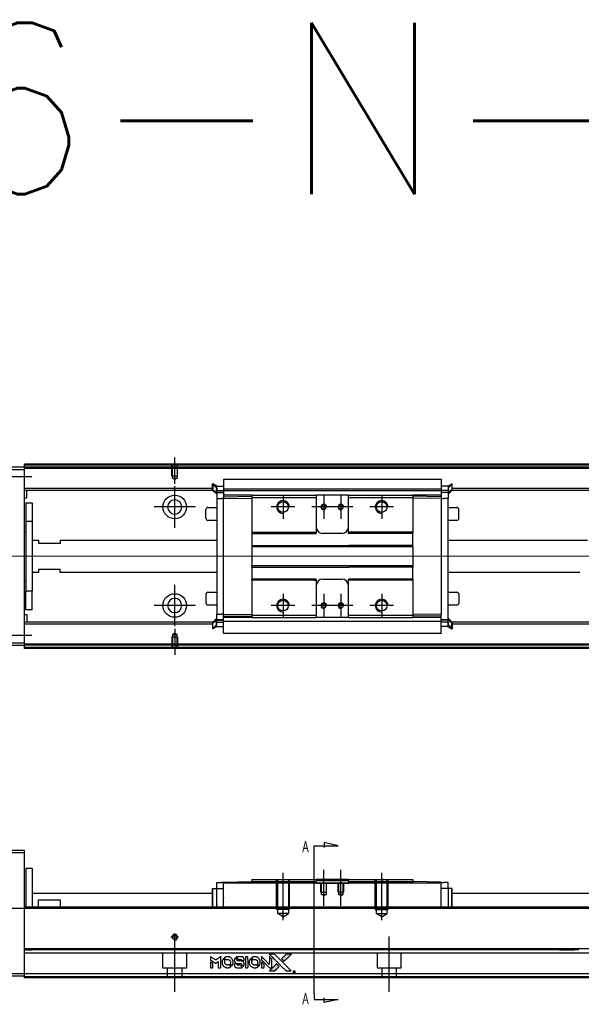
# Model space of a CAD drawing. Header units: millimetres. Extents: x -1108 to 3135, y -1596 to 860.
# Tile 39 of 40: x 888 to 1150, y 69 to 528. Entities that reach past the tile are written whole.
import ezdxf
from ezdxf.lldxf.tags import DXFTag

# ---------------------------------------------------------------- set-up
doc = ezdxf.new("R2010")
doc.units = ezdxf.units.MM
doc.layers.get('0').update_dxf_attribs({"linetype": 'CONTINUOUS'})
doc.styles.add('CHN', font='Microsoft JhengHei.ttf')
doc.styles.get("Standard").update_dxf_attribs({"font": 'txt.shx', "height": 0.5})
tags = doc.linetypes.add('DASHED', pattern=[25.72, 12.86, -12.86]).pattern_tags.tags
tags[6:7] = [DXFTag(74, 4), DXFTag(75, 0), DXFTag(340, '0'), DXFTag(46, 0.0), DXFTag(50, 0.0), DXFTag(44, 0.0), DXFTag(45, 0.0)]
tags[4:5] = [DXFTag(74, 4), DXFTag(75, 0), DXFTag(340, '0'), DXFTag(46, 0.0), DXFTag(50, 0.0), DXFTag(44, 0.0), DXFTag(45, 0.0)]

# ---------------------------------------------------------------- blocks, each defined once
blk = doc.blocks.new('MosionX logo(完整正式版)')
h = blk.add_hatch(color=22)
h.dxf.hatch_style = 1
h.paths.add_polyline_path([(-1416, 1831), (-1517, 1831), (-1619, 1831), (-1707, 1742, 0.000288), (-1740, 1709, 0.000479), (-1769, 1680, 0.000013), (-1794, 1654, 0.197177), (-1794, 1654, 0.197497), (-1794, 1653, 0.00004), (-1779, 1638, 0.000834), (-1763, 1622, 0.000506), (-1744, 1603), (-1694, 1552), (-1555, 1692)])
h.paths.add_polyline_path([(-1892, 1355), (-1942, 1405, 0.000476), (-1962, 1424, 0.000789), (-1978, 1441, 0.000035), (-1993, 1455, 0.19758), (-1993, 1456, 0.198396), (-1994, 1455, 0.000019), (-2014, 1435, 0.000582), (-2036, 1413, 0.000351), (-2062, 1387, 0.000108), (-2174, 1275, 0.000692), (-2230, 1218, 0.000077), (-2269, 1179, 0.197527), (-2269, 1178, 0.410181), (-2269, 1177, 0.000493), (-2248, 1177, 0.002424), (-2219, 1177, 0.000529), (-2169, 1177), (-2070, 1177), (-1981, 1266)])
at = {"color": 22}
for points in [[(-4562, 1668), (-4562, 1603), (-4545, 1592, -0.000297), (-4534, 1586, -0.000037), (-4510, 1571, -0.000043), (-4482, 1554, -0.000036), (-4452, 1535, 0.000044), (-4422, 1517, 0.000063), (-4396, 1501, 0.000035), (-4374, 1488, 0.0009), (-4368, 1484), (-4360, 1479), (-4348, 1486, 0.001175), (-4342, 1490, 0.000208), (-4329, 1498, 0.000225), (-4315, 1506, 0.000203), (-4300, 1516, -0.000711), (-4286, 1525, -0.001119), (-4274, 1532, -0.000263), (-4263, 1539, -0.04589), (-4262, 1539, -0.519312), (-4261, 1539, -0.001914), (-4261, 1521, -0.003124), (-4260, 1493, -0.000285), (-4260, 1421), (-4260, 1303), (-4219, 1303, 0.001727), (-4189, 1303, 0.025279), (-4179, 1303, 0.073886), (-4173, 1305, 0.07426), (-4167, 1308, 0.03264), (-4166, 1310, 0.01784), (-4164, 1311, 0.017712), (-4163, 1313, 0.026854), (-4162, 1315), (-4160, 1319), (-4160, 1526), (-4159, 1733), (-4162, 1731, -0.004595), (-4163, 1730, -0.00016), (-4169, 1726, -0.000298), (-4177, 1722, -0.000208), (-4185, 1717, 0.000986), (-4210, 1701, 0.00025), (-4250, 1676, 0.000268), (-4292, 1650, 0.000436), (-4329, 1627, -0.002932), (-4341, 1619, -0.004718), (-4351, 1613, -0.001113), (-4360, 1608, -0.227179), (-4361, 1608, -0.045982), (-4362, 1608, -0.000145), (-4374, 1616, -0.000825), (-4387, 1624, -0.000517), (-4403, 1634, 0.000056), (-4458, 1668, 0.000289), (-4488, 1687, 0.000481), (-4511, 1701, 0.000418), (-4535, 1715), (-4562, 1732)], [(-4562, 1417), (-4562, 1303), (-4521, 1303, 0.000842), (-4494, 1303, 0.010591), (-4484, 1303, 0.028995), (-4479, 1303, 0.069543), (-4475, 1305, 0.051063), (-4471, 1307, 0.039932), (-4468, 1310, 0.039414), (-4465, 1314, 0.045845), (-4462, 1318, 0.094811), (-4461, 1322, 0.007124), (-4461, 1333, 0.004713), (-4461, 1352, 0.000534), (-4461, 1395), (-4461, 1469), (-4471, 1475, 0.000828), (-4502, 1494, 0.000879), (-4532, 1513, 0.000048), (-4561, 1530, 0.137596), (-4562, 1531, 0.413028), (-4562, 1530, 0.000016), (-4562, 1497, 0.000623), (-4562, 1460, 0.000374)], [(-4068, 1643, 0.064158), (-4094, 1594, 0.06356), (-4108, 1539, 0.064004), (-4107, 1483, 0.066747), (-4091, 1429, 0.04321), (-4073, 1396, 0.044737), (-4050, 1367, 0.044901), (-4021, 1342, 0.044184), (-3989, 1323, 0.026293), (-3965, 1313, 0.033344), (-3941, 1306, 0.033227), (-3917, 1303, 0.025815), (-3890, 1302, 0.023119), (-3864, 1304, 0.031044), (-3841, 1308, 0.031337), (-3819, 1315, 0.024258), (-3796, 1325, 0.015622), (-3788, 1329, 0.008495), (-3778, 1335, 0.008415), (-3769, 1341, 0.020814), (-3763, 1346), (-3760, 1348), (-3791, 1379, 0.002843), (-3814, 1403, 0.033917), (-3823, 1411, 0.087906), (-3831, 1414, 0.073302), (-3839, 1416, 0.022047), (-3843, 1415, 0.026465), (-3847, 1415, 0.022233), (-3851, 1414, 0.009985), (-3857, 1412, -0.039011), (-3876, 1407, -0.044398), (-3896, 1406, -0.045096), (-3915, 1408, -0.04265), (-3934, 1413, -0.071154), (-3961, 1428, -0.068827), (-3983, 1450, -0.068713), (-3998, 1476, -0.070507), (-4005, 1506, -0.028605), (-4006, 1519, -0.031418), (-4005, 1531, -0.031044), (-4002, 1544, -0.02668), (-3998, 1556, 0.038913), (-3996, 1564, 0.043732), (-3995, 1571, 0.047754), (-3995, 1578, 0.075756), (-3997, 1583, 0.07294), (-3999, 1586, 0.003456), (-4006, 1594, 0.005023), (-4017, 1605, 0.002422), (-4030, 1619, 0.000819), (-4042, 1631, 0.001349), (-4053, 1641, 0.0001), (-4062, 1650, 0.205335), (-4062, 1651, 0.219821), (-4063, 1650, 0.002494), (-4064, 1648, 0.007089), (-4066, 1646, 0.004494)], [(-3917, 1731, 0.024131), (-3935, 1728, 0.022344), (-3954, 1723, 0.021883), (-3972, 1717, 0.020884), (-3990, 1709, 0.010669), (-4000, 1703, 0.010389), (-4011, 1697, 0.010913), (-4020, 1692, 0.022227), (-4026, 1687), (-4029, 1685), (-3996, 1653, 0.002452), (-3984, 1640, 0.003628), (-3972, 1630, 0.001662), (-3963, 1621, 0.070159), (-3960, 1619, 0.047671), (-3958, 1618, 0.018624), (-3956, 1618, 0.017921), (-3953, 1617, 0.018804), (-3950, 1617, 0.018255), (-3946, 1617, 0.041312), (-3943, 1617, 0.037164), (-3939, 1618, 0.012342), (-3935, 1620, -0.015101), (-3924, 1624, -0.035998), (-3916, 1626, -0.033244), (-3907, 1627, -0.011249), (-3894, 1627, -0.004059), (-3883, 1627, -0.019693), (-3877, 1627, -0.027943), (-3872, 1626, -0.014411), (-3866, 1624, -0.033089), (-3851, 1619, -0.033887), (-3838, 1613, -0.034021), (-3825, 1604, -0.033942), (-3814, 1594, -0.02816), (-3804, 1582, -0.035032), (-3796, 1570, -0.035269), (-3790, 1557, -0.029196), (-3785, 1543, -0.037862), (-3782, 1526, -0.043657), (-3782, 1510, -0.043064), (-3784, 1494, -0.035184), (-3790, 1477, 0.033699), (-3792, 1470, 0.052815), (-3793, 1463, 0.059167), (-3793, 1456, 0.058972), (-3791, 1450, 0.059208), (-3788, 1445, 0.021125), (-3783, 1439, 0.008691), (-3773, 1429, 0.000851), (-3749, 1405, 0.001873), (-3736, 1393, 0.013884), (-3730, 1387, 0.022355), (-3726, 1385, 0.341453), (-3725, 1385, 0.073011), (-3722, 1388, 0.004587), (-3714, 1399, 0.00748), (-3707, 1411, 0.016837), (-3702, 1420, 0.028606), (-3692, 1443, 0.031352), (-3685, 1465, 0.031004), (-3681, 1489, 0.0268), (-3680, 1514, 0.026698), (-3681, 1541, 0.03002), (-3686, 1566, 0.030357), (-3693, 1590, 0.028554), (-3703, 1614, 0.062944), (-3732, 1658, 0.062206), (-3772, 1694, 0.062448), (-3819, 1719, 0.064355), (-3870, 1731, 0.017377), (-3880, 1731, 0.008369), (-3893, 1731, 0.008367), (-3907, 1731, 0.01757)], [(-3610, 1675, 0.023289), (-3616, 1665, 0.026845), (-3621, 1655, 0.026047), (-3626, 1644, 0.019751), (-3629, 1631, 0.013249), (-3631, 1624, 0.025169), (-3631, 1618, 0.016532), (-3632, 1611, 0.002937), (-3632, 1598, 0.003317), (-3632, 1586, 0.011808), (-3631, 1578, 0.01777), (-3631, 1572, 0.021476), (-3630, 1567, 0.04325), (-3623, 1544, 0.045753), (-3612, 1523, 0.04649), (-3598, 1505, 0.047672), (-3581, 1490, 0.025315), (-3573, 1485, 0.015208), (-3564, 1480, 0.01512), (-3554, 1476, 0.022488), (-3546, 1473, 0.027857), (-3532, 1469, 0.034138), (-3519, 1467, 0.014286), (-3499, 1467, 0.00124), (-3449, 1467, -0.00103), (-3418, 1467, -0.002552), (-3396, 1466, -0.001594), (-3379, 1466, -0.047676), (-3374, 1466, -0.085307), (-3367, 1463, -0.097789), (-3361, 1457, -0.085947), (-3357, 1450, -0.051339), (-3356, 1440, 0.014634), (-3355, 1436, 0.015028), (-3355, 1433, 0.014927), (-3354, 1430, 0.059415), (-3353, 1429, 0.070595), (-3351, 1425, 0.00028), (-3315, 1389, 0.000111), (-3279, 1352, 0.200239), (-3277, 1352, 0.268906), (-3276, 1352, 0.001866), (-3271, 1361, 0.007532), (-3267, 1370, 0.017818), (-3263, 1376, 0.013256), (-3261, 1383, 0.011636), (-3258, 1391, 0.011528), (-3256, 1399, 0.012303), (-3254, 1407, 0.0423), (-3252, 1419, 0.013657), (-3252, 1437, 0.013857), (-3252, 1455, 0.037428), (-3254, 1468, 0.014927), (-3256, 1477, 0.0122), (-3259, 1486, 0.012518), (-3262, 1494, 0.023062), (-3265, 1501, 0.065961), (-3281, 1525, 0.06055), (-3304, 1545, 0.059676), (-3331, 1559, 0.060497), (-3360, 1567, 0.025683), (-3367, 1567, 0.001528), (-3386, 1567, 0.002124), (-3410, 1568, 0.001173), (-3439, 1568, -0.000809), (-3490, 1568, -0.017164), (-3506, 1568, -0.063931), (-3514, 1570, -0.108429), (-3520, 1573, -0.052941), (-3523, 1577, -0.063675), (-3525, 1582, -0.050562), (-3526, 1587, -0.020337), (-3527, 1595, 0.009897), (-3528, 1599, 0.016482), (-3528, 1603, 0.019019), (-3529, 1606, 0.06043), (-3530, 1608, 0.076267), (-3533, 1613, 0.00054), (-3566, 1646, 0.000307), (-3601, 1680, 0.142594), (-3604, 1681, 0.232419), (-3604, 1681, 0.022995), (-3606, 1680, 0.024627), (-3608, 1678, 0.015407)], [(-3516, 1731, 0.018538), (-3522, 1730, 0.010695), (-3530, 1729, 0.01068), (-3538, 1727, 0.017678), (-3544, 1725, 0.013849), (-3551, 1722, 0.011814), (-3559, 1719, 0.004513), (-3566, 1716, 0.290035), (-3566, 1715, 0.196418), (-3566, 1714, 0.000124), (-3554, 1702, 0.001477), (-3540, 1688, 0.000898), (-3524, 1671), (-3481, 1629), (-3427, 1628, -0.001471), (-3387, 1628, -0.028714), (-3374, 1627, -0.097073), (-3367, 1625, -0.084199), (-3361, 1620, -0.042698), (-3359, 1616, -0.053912), (-3357, 1612, -0.051004), (-3356, 1608, -0.032967), (-3355, 1602, 0.00807), (-3355, 1600, 0.003023), (-3355, 1596, 0.002994), (-3355, 1592, 0.003629), (-3355, 1588), (-3354, 1579), (-3313, 1579, 0.001618), (-3293, 1579, 0.005206), (-3280, 1579, 0.00535), (-3271, 1579, 0.060675), (-3268, 1580, 0.048484), (-3266, 1581, 0.02389), (-3264, 1582, 0.022812), (-3261, 1584, 0.02462), (-3259, 1586, 0.061781), (-3255, 1591, 0.080179), (-3253, 1596, 0.048561), (-3252, 1604, 0.010021), (-3251, 1619, 0.016602), (-3252, 1638, 0.031409), (-3254, 1653, 0.036474), (-3258, 1666, 0.03439), (-3263, 1679, 0.065928), (-3277, 1699, 0.069066), (-3296, 1715, 0.065697), (-3319, 1725, 0.051559), (-3346, 1731, 0.020904), (-3360, 1731, 0.000451), (-3431, 1731, 0.000419), (-3502, 1732, 0.022759)], [(-3202, 1517), (-3202, 1303), (-3160, 1303), (-3118, 1303), (-3113, 1306, 0.071429), (-3109, 1309, 0.054799), (-3105, 1313, 0.053585), (-3102, 1318, 0.060698), (-3101, 1323, 0.033975), (-3100, 1332, 0.000112), (-3100, 1441, 0.000726), (-3100, 1548, 0.001084), (-3101, 1641), (-3102, 1732), (-3152, 1732), (-3202, 1732)], [(-3011, 1643, 0.018008), (-3017, 1634, 0.009842), (-3023, 1622, 0.009807), (-3030, 1610, 0.015716), (-3035, 1599, 0.048467), (-3047, 1561, 0.045841), (-3052, 1520, 0.046006), (-3049, 1479, 0.049638), (-3039, 1441, 0.064819), (-3012, 1391, 0.06695), (-2974, 1350, 0.066691), (-2926, 1320, 0.063505), (-2872, 1304, 0.03135), (-2858, 1302, 0.010439), (-2837, 1302, 0.010391), (-2817, 1302, 0.032408), (-2803, 1304, 0.015696), (-2787, 1307, 0.018095), (-2771, 1312, 0.018551), (-2757, 1317, 0.018352), (-2743, 1323, 0.015568), (-2733, 1328, 0.009832), (-2723, 1334, 0.009795), (-2713, 1341, 0.023727), (-2706, 1346), (-2703, 1348), (-2734, 1379, 0.001528), (-2751, 1397, 0.010022), (-2760, 1406, 0.019586), (-2766, 1411, 0.061865), (-2771, 1413, 0.055054), (-2777, 1415, 0.061607), (-2784, 1416, 0.048725), (-2792, 1415, 0.020221), (-2802, 1412, -0.017722), (-2813, 1409, -0.02685), (-2822, 1407, -0.02759), (-2832, 1406, -0.020233), (-2843, 1406, -0.04793), (-2864, 1409, -0.048386), (-2883, 1416, -0.047866), (-2901, 1426, -0.044964), (-2917, 1440, -0.04333), (-2931, 1457, -0.050921), (-2941, 1475, -0.051473), (-2946, 1495, -0.0459), (-2948, 1516, -0.019014), (-2948, 1526, -0.024114), (-2947, 1535, -0.025081), (-2945, 1544, -0.023892), (-2942, 1553, 0.008624), (-2939, 1560, 0.026486), (-2938, 1564, 0.035074), (-2937, 1568, 0.02756), (-2937, 1573, 0.087163), (-2939, 1580, 0.073291), (-2942, 1587, 0.028074), (-2951, 1596, 0.002594), (-2973, 1619), (-3005, 1651)], [(-2860, 1730, 0.023681), (-2878, 1728, 0.022402), (-2896, 1723, 0.021929), (-2914, 1717, 0.020503), (-2931, 1709, 0.013745), (-2941, 1704, 0.009767), (-2952, 1698, 0.009658), (-2962, 1691, 0.027804), (-2968, 1687), (-2971, 1685), (-2939, 1653, 0.002053), (-2924, 1638, 0.006738), (-2914, 1628, 0.007826), (-2907, 1622, 0.063909), (-2903, 1619, 0.061532), (-2897, 1617, 0.068674), (-2891, 1617, 0.052072), (-2885, 1618, 0.019648), (-2875, 1621, -0.018366), (-2864, 1624, -0.0288), (-2854, 1626, -0.029061), (-2844, 1627, -0.019155), (-2832, 1627, -0.053809), (-2807, 1624, -0.058833), (-2784, 1615, -0.058566), (-2764, 1601, -0.052525), (-2746, 1582, -0.044733), (-2737, 1566, -0.040573), (-2729, 1547, -0.041123), (-2725, 1529, -0.04951), (-2725, 1511, -0.017369), (-2725, 1502, -0.024255), (-2727, 1495, -0.023787), (-2729, 1487, -0.015798), (-2732, 1479, 0.010631), (-2734, 1474, 0.033653), (-2735, 1470, 0.037806), (-2736, 1467, 0.016307), (-2736, 1462, 0.068179), (-2734, 1453, 0.095747), (-2731, 1446, 0.033418), (-2722, 1436, 0.002133), (-2695, 1409, 0.001452), (-2680, 1395, 0.012393), (-2673, 1388, 0.020479), (-2668, 1385, 0.344362), (-2667, 1385, 0.074287), (-2663, 1388, 0.005454), (-2656, 1400, 0.008391), (-2649, 1412, 0.017097), (-2643, 1422, 0.027375), (-2635, 1442, 0.02835), (-2628, 1463, 0.027723), (-2624, 1485, 0.023913), (-2623, 1509, 0.027047), (-2623, 1537, 0.031685), (-2627, 1563, 0.032425), (-2634, 1588, 0.031013), (-2644, 1612, 0.037914), (-2661, 1641, 0.040153), (-2682, 1667, 0.039834), (-2707, 1688, 0.036173), (-2736, 1707, 0.040752), (-2765, 1719, 0.035885), (-2796, 1728, 0.035491), (-2828, 1731, 0.037615)], [(-2572, 1669), (-2572, 1604), (-2422, 1453), (-2271, 1303), (-2229, 1303, 0.0008), (-2202, 1303, 0.010795), (-2192, 1303, 0.030495), (-2186, 1304, 0.080372), (-2183, 1305, 0.03816), (-2179, 1308, 0.041799), (-2176, 1310, 0.042486), (-2174, 1314, 0.042078), (-2172, 1317, 0.099276), (-2170, 1322, 0.003302), (-2170, 1343, 0.002586), (-2170, 1380, 0.000204), (-2170, 1477), (-2170, 1633), (-2221, 1683), (-2271, 1733), (-2271, 1583), (-2272, 1433), (-2419, 1582, 0.000253), (-2476, 1639, 0.000412), (-2524, 1687, 0.000041), (-2567, 1730, 0.041338), (-2570, 1732), (-2572, 1734)], [(-2150, 1708, -0.000056), (-2089, 1647, -0.000021), (-2004, 1562, -0.000021), (-1911, 1469, -0.000025), (-1823, 1381), (-1619, 1177), (-1518, 1177), (-1417, 1177), (-1553, 1315, 0.000274), (-1619, 1381, 0.000123), (-1705, 1467, 0.000121), (-1797, 1559, 0.000165), (-1879, 1641), (-2068, 1831), (-2170, 1831), (-2272, 1831)], [(-1707, 1742, 0.000288), (-1740, 1709, 0.000479), (-1769, 1680, 0.000013), (-1794, 1654, 0.197177), (-1794, 1654, 0.197497), (-1794, 1653, 0.00004), (-1779, 1638, 0.000836), (-1763, 1622, 0.000505), (-1744, 1603), (-1694, 1552), (-1555, 1692), (-1416, 1831), (-1517, 1831), (-1619, 1831)], [(-3615, 1454, 0.065483), (-3620, 1451, 0.053271), (-3625, 1447, 0.052018), (-3628, 1443, 0.0556), (-3631, 1437, 0.036839), (-3632, 1434, 0.026922), (-3632, 1430, 0.016905), (-3633, 1424, 0.004317), (-3633, 1416, 0.016369), (-3632, 1397, 0.029936), (-3630, 1382, 0.03418), (-3627, 1369, 0.031327), (-3621, 1356, 0.046935), (-3612, 1340, 0.054053), (-3600, 1327, 0.053701), (-3585, 1317, 0.045364), (-3568, 1309, 0.032479), (-3552, 1305, 0.03386), (-3537, 1303, 0.013578), (-3512, 1303, 0.001155), (-3450, 1303, 0.000413), (-3396, 1303, 0.005008), (-3375, 1304, 0.013199), (-3364, 1304, 0.033956), (-3355, 1305, 0.013909), (-3347, 1308, 0.010864), (-3337, 1310, 0.010938), (-3329, 1313, 0.028702), (-3323, 1316), (-3318, 1318), (-3362, 1362), (-3405, 1406), (-3455, 1406, -0.001504), (-3477, 1406, -0.00328), (-3493, 1406, -0.001901), (-3506, 1406, -0.061333), (-3510, 1407, -0.063621), (-3514, 1409, -0.048633), (-3518, 1412, -0.046769), (-3522, 1415, -0.047961), (-3525, 1420, -0.02678), (-3526, 1424, -0.050957), (-3527, 1427, -0.029398), (-3528, 1431, -0.00401), (-3528, 1441), (-3529, 1456), (-3569, 1456, 0.001061), (-3593, 1456, 0.009147), (-3604, 1455, 0.020721), (-3611, 1455, 0.051619)], [(-2572, 1416), (-2572, 1303), (-2530, 1303), (-2488, 1303), (-2483, 1306, 0.03146), (-2480, 1308, 0.026444), (-2478, 1310, 0.026444), (-2476, 1312, 0.031457), (-2475, 1314), (-2472, 1319), (-2471, 1375), (-2471, 1431), (-2521, 1481, 0.000745), (-2540, 1499, 0.001228), (-2556, 1515, 0.000087), (-2571, 1529, 0.195134), (-2571, 1530, 0.412117), (-2572, 1529, 0.000048), (-2572, 1496, 0.00109), (-2572, 1460, 0.000653)], [(-2062, 1387, 0.000108), (-2174, 1275, 0.000692), (-2230, 1218, 0.000077), (-2269, 1179, 0.197527), (-2269, 1178, 0.410182), (-2269, 1177, 0.000493), (-2248, 1177, 0.002424), (-2219, 1177, 0.000529), (-2170, 1177), (-2070, 1177), (-1981, 1266), (-1892, 1355), (-1942, 1405, 0.000476), (-1962, 1424, 0.000789), (-1978, 1441, 0.000035), (-1993, 1455, 0.19758), (-1993, 1456, 0.198396), (-1994, 1455, 0.000019), (-2014, 1435, 0.000582), (-2036, 1413, 0.000351)], [(-1319, 1173, 0.082374), (-1332, 1167, 0.083404), (-1342, 1157, 0.082663), (-1349, 1145, 0.07897), (-1351, 1130, 0.084941), (-1349, 1114, 0.08953), (-1341, 1100, 0.090743), (-1329, 1090, 0.090193), (-1313, 1085, 0.10067), (-1296, 1085, 0.099454), (-1281, 1093, 0.097736), (-1269, 1106, 0.09365), (-1263, 1122, 0.07584), (-1263, 1135, 0.068415), (-1267, 1148, 0.068328), (-1274, 1159, 0.075277), (-1283, 1168, 0.059367), (-1291, 1172, 0.048986), (-1300, 1174, 0.048519), (-1310, 1174, 0.055347)], [(-1325, 1129), (-1325, 1104), (-1322, 1104), (-1319, 1104), (-1319, 1114), (-1319, 1125), (-1313, 1125), (-1306, 1126), (-1302, 1119, -0.003356), (-1300, 1116, -0.002757), (-1298, 1113, -0.002784), (-1296, 1110, -0.007382), (-1295, 1108, 0.019487), (-1294, 1105, 0.098302), (-1293, 1104, 0.116932), (-1291, 1104, 0.032798), (-1289, 1104), (-1285, 1104), (-1288, 1108, 0.005748), (-1289, 1111, 0.002522), (-1291, 1114, 0.002495), (-1293, 1117, 0.00334), (-1295, 1120), (-1299, 1126), (-1296, 1128, 0.066516), (-1292, 1130, 0.085926), (-1290, 1133, 0.082934), (-1289, 1137, 0.05747), (-1289, 1141, 0.023576), (-1289, 1144, 0.043538), (-1289, 1146, 0.050891), (-1290, 1148, 0.049897), (-1291, 1149, 0.067884), (-1295, 1152, 0.077412), (-1298, 1154, 0.049266), (-1304, 1154, 0.012208), (-1313, 1155), (-1325, 1155)], [(-1298, 1147, -0.120545), (-1296, 1144, -0.09136), (-1295, 1141, -0.087576), (-1296, 1137, -0.098026), (-1297, 1134, -0.079907), (-1299, 1133, -0.087697), (-1300, 1132, -0.041371), (-1303, 1132, -0.005557), (-1309, 1132), (-1319, 1131), (-1319, 1140), (-1319, 1149), (-1310, 1149, -0.007471), (-1305, 1149, -0.035301), (-1302, 1148, -0.060486), (-1300, 1148, -0.063546)]]:
    blk.add_lwpolyline(points, format="xyb", close=True, dxfattribs=at)

msp = doc.modelspace()

# ---------------------------------------------------------------- linework, layer by layer
at = {"ltscale": 0.2}
for p, q in [((960.31, 311.52), (960.31, 323.67)), ((893.71, 314.67), (874.41, 314.67)), ((960.31, 291.02), (960.31, 310.32)), ((1010.81, 306.17), (1010.81, 295.17)), ((1029.81, 306.17), (1029.81, 295.17)), ((1037.81, 306.17), (1037.81, 295.17)), ((1056.81, 306.17), (1056.81, 295.17)), ((969.96, 300.67), (950.66, 300.67)), ((1016.31, 300.67), (1005.31, 300.67)), ((1035.31, 300.67), (1024.31, 300.67)), ((1043.31, 300.67), (1032.31, 300.67)), ((1062.31, 300.67), (1051.31, 300.67)), ((960.31, 245.07), (960.31, 264.37)), ((1010.81, 260.17), (1010.81, 249.17)), ((1029.81, 260.17), (1029.81, 249.17)), ((1037.81, 260.17), (1037.81, 249.17)), ((1056.81, 260.17), (1056.81, 249.17)), ((969.96, 254.72), (950.66, 254.72)), ((1016.31, 254.67), (1005.31, 254.67)), ((1035.31, 254.67), (1024.31, 254.67)), ((1043.31, 254.67), (1032.31, 254.67)), ((1062.31, 254.67), (1051.31, 254.67)), ((960.31, 243.81), (960.31, 231.67)), ((893.71, 240.67), (874.41, 240.67)), ((1010.81, 108.02), (1010.81, 130.02)), ((1029.81, 114.6), (1029.81, 131.43)), ((1037.81, 114.6), (1037.81, 131.43)), ((1056.81, 108.02), (1056.81, 130.02)), ((960.31, 98.22), (960.31, 101.82)), ((962.11, 100.02), (958.51, 100.02)), ((960.31, 74.6), (960.31, 100.35)), ((1060.31, 74.6), (1060.31, 100.35))]:
    msp.add_line(p, q, dxfattribs=at)
at = {"linetype": 'Continuous'}
for p, q in [((890.31, 319.17), (877.31, 319.17)), ((877.31, 318.17), (890.31, 318.17)), ((890.31, 320.17), (890.31, 320.67)), ((1161.19, 320.17), (890.31, 320.17)), ((890.31, 319.17), (890.31, 320.17)), ((890.31, 318.17), (890.31, 319.17)), ((1160.95, 319.17), (890.31, 319.17)), ((890.31, 237.17), (890.31, 318.17)), ((983.06, 313.63), (1084.56, 313.63)), ((983.06, 313.58), (983.06, 308.27)), ((1084.56, 313.58), (1084.56, 308.27)), ((977.96, 309.35), (890.31, 309.35)), ((978.16, 308.35), (890.31, 308.35)), ((891.31, 305.02), (891.31, 308.35)), ((978.06, 311.54), (977.96, 311.54)), ((977.96, 309), (977.96, 311.54)), ((977.96, 311.44), (979.86, 309.46)), ((977.96, 308.65), (977.96, 309)), ((977.96, 308.65), (978.06, 308.65)), ((977.96, 308.55), (977.96, 308.65)), ((979.86, 306.57), (977.96, 308.55)), ((979.86, 310.39), (978.06, 311.54)), ((978.06, 311.54), (978.06, 309)), ((978.06, 308.65), (978.06, 309)), ((978.06, 308.65), (979.86, 307.5)), ((979.73, 308.35), (983.05, 308.35)), ((979.86, 310.39), (983.06, 310.39)), ((979.86, 308.4), (979.86, 307.35)), ((983.06, 309.2), (1084.56, 309.2)), ((983.06, 308.15), (983.06, 308.27)), ((983.06, 308.15), (983.06, 306.15)), ((1084.56, 308.15), (983.06, 308.15)), ((1087.76, 310.39), (1084.56, 310.39)), ((1084.57, 309.35), (1084.56, 309.35)), ((1084.56, 308.15), (1084.56, 308.27)), ((1084.56, 308.15), (1084.56, 308.27)), ((1084.56, 308.15), (1084.56, 306.15)), ((1087.88, 308.35), (1084.57, 308.35)), ((1087.76, 310.39), (1089.56, 311.54)), ((1089.66, 311.44), (1087.76, 309.46)), ((1089.56, 308.65), (1087.76, 307.5)), ((1087.76, 306.57), (1089.66, 308.55)), ((1087.76, 308.4), (1087.76, 307.35)), ((1158.34, 308.35), (1089.47, 308.35)), ((1089.56, 311.54), (1089.66, 311.54)), ((1089.56, 311.54), (1089.56, 309)), ((1089.56, 308.65), (1089.56, 309)), ((1089.66, 308.65), (1089.56, 308.65)), ((1089.66, 309), (1089.66, 311.54)), ((1158.58, 309.35), (1089.66, 309.35)), ((1089.66, 308.65), (1089.66, 309)), ((1089.66, 308.55), (1089.66, 308.65)), ((891.11, 304.82), (890.31, 304.82)), ((979.86, 307.5), (983.06, 307.5)), ((979.86, 307.35), (979.86, 304.65)), ((979.86, 304.65), (982.06, 304.65)), ((979.86, 304.65), (979.86, 250.69)), ((983.06, 304.65), (982.06, 304.65)), ((996.31, 306.15), (983.06, 306.15)), ((983.06, 306.15), (983.06, 305.42)), ((983.06, 305.42), (996.31, 305.65)), ((983.06, 305.42), (983.06, 304.69)), ((983.06, 304.69), (996.31, 304.78)), ((983.06, 250.65), (983.06, 304.69)), ((996.31, 306.15), (996.31, 305.15)), ((996.31, 305.15), (996.31, 288.87)), ((1026.06, 306.15), (1026.31, 306.15)), ((1026.06, 305.15), (1026.31, 305.15)), ((1026.31, 306.15), (1026.31, 305.15)), ((1041.31, 306.15), (1026.31, 306.15)), ((1026.31, 305.15), (1026.31, 288.87)), ((1041.31, 306.15), (1071.31, 306.15)), ((1041.31, 305.15), (1041.31, 306.15)), ((1041.31, 305.15), (1071.31, 305.15)), ((1041.31, 288.87), (1041.31, 305.15)), ((1071.31, 306.15), (1071.31, 305.15)), ((1084.56, 306.15), (1071.31, 306.15)), ((1084.56, 305.42), (1071.31, 305.65)), ((1071.31, 305.15), (1071.31, 288.87)), ((1084.56, 304.69), (1071.31, 304.78)), ((1087.76, 307.5), (1084.56, 307.5)), ((1084.56, 306.15), (1084.56, 305.42)), ((1084.56, 305.42), (1084.56, 304.69)), ((1084.56, 304.69), (1084.56, 250.65)), ((1084.56, 304.65), (1085.56, 304.65)), ((1087.76, 304.65), (1085.56, 304.65)), ((1087.76, 307.35), (1087.76, 304.65)), ((1087.76, 247.84), (1087.76, 304.65)), ((890.81, 302.67), (893.81, 302.67)), ((890.81, 302.67), (890.81, 293.91)), ((893.81, 302.67), (893.81, 293.91)), ((974.81, 295.44), (974.81, 299.44)), ((974.81, 299.44), (974.81, 299.44)), ((975.81, 300.44), (979.86, 300.44)), ((1087.76, 300.44), (1091.81, 300.44)), ((1092.81, 295.44), (1092.81, 299.44)), ((893.81, 293.91), (890.81, 293.91)), ((890.81, 293.91), (890.81, 261.42)), ((893.81, 293.91), (893.81, 261.42)), ((979.86, 294.44), (975.81, 294.44)), ((1091.81, 294.44), (1087.76, 294.44)), ((890.31, 292.07), (890.81, 292.07)), ((890.81, 289.07), (890.31, 289.07)), ((893.81, 285.17), (896.81, 285.17)), ((896.81, 285.17), (896.81, 283.67)), ((906.81, 285.17), (979.87, 285.17)), ((906.81, 285.17), (906.81, 283.67)), ((996.31, 288.87), (1025.2, 288.87)), ((996.31, 288.87), (996.31, 288.32)), ((996.31, 288.32), (1026.31, 288.32)), ((996.31, 288.32), (996.31, 282.67)), ((1026.31, 288.87), (1026.31, 288.32)), ((1038.31, 288.32), (1029.31, 288.32)), ((1041.31, 288.32), (1041.31, 288.87)), ((1041.31, 288.32), (1041.56, 288.32)), ((1057.56, 288.32), (1041.56, 288.32)), ((1071.31, 288.32), (1057.56, 288.32)), ((1071.31, 288.87), (1071.31, 288.32)), ((1071.31, 282.67), (1071.31, 288.32)), ((1087.76, 285.17), (1152.75, 285.17)), ((906.81, 283.67), (896.81, 283.67)), ((996.31, 282.67), (1041.56, 282.67)), ((996.31, 282.67), (996.31, 282.12)), ((1071.31, 282.12), (996.31, 282.12)), ((996.31, 282.12), (996.31, 273.22)), ((1057.56, 282.67), (1041.56, 282.67)), ((1071.31, 282.67), (1057.56, 282.67)), ((1071.31, 282.12), (1071.31, 282.67)), ((1071.31, 282.12), (1071.31, 273.22)), ((896.81, 271.67), (906.81, 271.67)), ((896.81, 271.67), (896.81, 270.17)), ((906.81, 270.17), (906.81, 271.67)), ((1071.31, 273.22), (996.31, 273.22)), ((996.31, 272.67), (996.31, 273.22)), ((996.31, 272.67), (1041.56, 272.67)), ((996.31, 272.67), (996.31, 267.02)), ((1057.56, 272.67), (1041.56, 272.67)), ((1071.31, 272.67), (1057.56, 272.67)), ((1071.31, 273.22), (1071.31, 272.67)), ((1071.31, 267.02), (1071.31, 272.67)), ((896.81, 270.17), (893.81, 270.17)), ((979.87, 270.17), (906.81, 270.17)), ((1026.31, 267.02), (996.31, 267.02)), ((996.31, 266.47), (996.31, 267.02)), ((1025.2, 266.47), (996.31, 266.47)), ((996.31, 266.47), (996.31, 250.19)), ((1026.31, 267.02), (1026.31, 266.47)), ((1026.31, 266.47), (1026.31, 250.19)), ((1029.31, 267.02), (1038.31, 267.02)), ((1041.31, 266.47), (1041.31, 267.02)), ((1041.31, 250.19), (1041.31, 266.47)), ((1057.56, 267.02), (1041.56, 267.02)), ((1071.31, 267.02), (1057.56, 267.02)), ((1071.31, 267.02), (1071.31, 266.47)), ((1071.31, 266.47), (1071.31, 250.19)), ((1149.14, 270.17), (1087.76, 270.17)), ((890.31, 266.26), (890.81, 266.26)), ((890.81, 263.26), (890.31, 263.26)), ((893.81, 261.42), (890.81, 261.42)), ((890.81, 252.67), (890.81, 261.42)), ((893.81, 252.67), (893.81, 261.42)), ((974.81, 259.89), (974.81, 255.89)), ((975.81, 260.89), (979.86, 260.89)), ((1087.76, 260.89), (1091.81, 260.89)), ((1092.81, 259.89), (1092.81, 255.89)), ((893.81, 252.67), (890.81, 252.67)), ((979.86, 254.89), (975.81, 254.89)), ((1091.81, 254.89), (1087.76, 254.89)), ((1092.81, 255.89), (1092.81, 255.89)), ((890.31, 250.51), (891.11, 250.51)), ((891.31, 250.31), (891.31, 246.99)), ((979.86, 248.76), (977.96, 246.79)), ((979.86, 247.99), (979.86, 250.69)), ((979.86, 250.69), (982.06, 250.69)), ((979.86, 246.93), (979.86, 247.99)), ((983.06, 250.69), (982.06, 250.69)), ((983.06, 249.92), (983.06, 250.65)), ((983.06, 250.65), (996.31, 250.55)), ((983.06, 249.92), (996.31, 249.69)), ((983.06, 249.19), (983.06, 249.92)), ((983.06, 247.19), (983.06, 249.19)), ((996.27, 249.19), (983.06, 249.19)), ((996.31, 250.19), (996.31, 249.19)), ((1026.06, 250.19), (1026.31, 250.19)), ((1026.06, 249.19), (1026.31, 249.19)), ((1026.31, 250.19), (1026.31, 249.19)), ((1041.31, 249.19), (1026.31, 249.19)), ((1041.31, 250.19), (1071.31, 250.19)), ((1041.31, 249.19), (1041.31, 250.19)), ((1041.31, 249.19), (1071.31, 249.19)), ((1084.56, 250.65), (1071.31, 250.55)), ((1071.31, 250.19), (1071.31, 249.19)), ((1084.56, 249.92), (1071.31, 249.69)), ((1084.56, 249.19), (1071.31, 249.19)), ((1084.56, 249.19), (1084.56, 250.69)), ((1084.56, 247.19), (1084.56, 249.19)), ((1087.76, 248.76), (1089.66, 246.79)), ((1087.76, 246.93), (1087.76, 247.99)), ((978.16, 246.99), (890.31, 246.99)), ((977.96, 245.99), (890.31, 245.99)), ((977.96, 246.79), (977.96, 246.69)), ((977.96, 246.69), (977.96, 246.33)), ((977.96, 246.69), (978.06, 246.69)), ((977.96, 246.33), (977.96, 243.79)), ((977.96, 243.89), (979.86, 245.87)), ((978.06, 243.79), (977.96, 243.79)), ((978.06, 246.69), (979.86, 247.84)), ((978.06, 246.69), (978.06, 246.33)), ((978.06, 243.79), (978.06, 246.33)), ((979.86, 244.94), (978.06, 243.79)), ((979.73, 246.99), (983.05, 246.99)), ((979.86, 247.84), (983.06, 247.84)), ((979.86, 244.94), (983.06, 244.94)), ((1084.56, 247.19), (983.06, 247.19)), ((983.06, 241.75), (983.06, 247.19)), ((983.06, 247.19), (983.06, 247.06)), ((1087.76, 247.84), (1084.56, 247.84)), ((1084.56, 247.19), (1084.56, 247.06)), ((1084.56, 247.19), (1084.56, 247.06)), ((1084.56, 241.75), (1084.56, 247.06)), ((1087.76, 244.94), (1084.56, 244.94)), ((1087.88, 246.99), (1084.57, 246.99)), ((1089.56, 246.69), (1087.76, 247.84)), ((1089.66, 243.89), (1087.76, 245.87)), ((1087.76, 244.94), (1089.56, 243.79)), ((1143.55, 246.99), (1089.47, 246.99)), ((1089.56, 246.69), (1089.56, 246.33)), ((1089.66, 246.69), (1089.56, 246.69)), ((1089.56, 243.79), (1089.56, 246.33)), ((1089.56, 243.79), (1089.66, 243.79)), ((1089.66, 246.79), (1089.66, 246.69)), ((1089.66, 246.69), (1089.66, 246.33)), ((1089.66, 246.33), (1089.66, 243.79)), ((1143.31, 245.99), (1089.66, 245.99)), ((1230.31, 245.99), (1143.31, 245.99)), ((1230.31, 246.99), (1143.55, 246.99)), ((1084.56, 241.71), (983.06, 241.71)), ((890.31, 237.17), (877.31, 237.17)), ((877.31, 236.17), (890.31, 236.17)), ((890.31, 236.17), (890.31, 237.17)), ((1140.95, 236.17), (890.31, 236.17)), ((890.31, 235.17), (890.31, 236.17)), ((1140.71, 235.17), (890.31, 235.17)), ((890.31, 234.67), (890.31, 235.17)), ((1230.31, 235.17), (1140.71, 235.17)), ((1230.31, 236.17), (1140.95, 236.17)), ((890.31, 140.52), (877.31, 140.52)), ((877.31, 139.52), (890.31, 139.52)), ((890.31, 139.52), (890.31, 140.52)), ((890.31, 115.01), (890.31, 139.52)), ((893.81, 132.02), (890.81, 132.02)), ((890.81, 132.02), (890.81, 114.02)), ((893.81, 132.02), (893.81, 114.02)), ((979.86, 122.77), (979.86, 125.47)), ((979.86, 125.47), (982.06, 125.47)), ((983.06, 125.47), (982.06, 125.47)), ((983.06, 125.73), (996.31, 125.97)), ((983.06, 125.17), (983.06, 125.73)), ((1084.56, 125.17), (983.06, 125.17)), ((983.06, 118.51), (983.06, 125.17)), ((991.78, 125.89), (991.78, 125.89)), ((991.88, 125.89), (992.12, 125.9)), ((991.88, 125.89), (991.88, 125.89)), ((992.12, 125.9), (992.12, 125.89)), ((992.75, 125.91), (992.75, 125.9)), ((993.42, 125.92), (993.48, 125.92)), ((993.52, 125.92), (993.52, 125.92)), ((994.34, 125.94), (994.34, 125.93)), ((996.31, 127.02), (996.31, 126.02)), ((996.31, 126.02), (996.31, 125.17)), ((1026.06, 127.02), (1026.31, 127.02)), ((1026.06, 126.02), (1026.31, 126.02)), ((1041.31, 127.02), (1026.31, 127.02)), ((1026.31, 127.02), (1026.31, 126.02)), ((1026.31, 126.47), (1029.31, 126.47)), ((1026.31, 125.17), (1026.31, 126.02)), ((1029.31, 126.47), (1038.31, 126.47)), ((1038.31, 126.47), (1041.31, 126.47)), ((1041.31, 127.02), (1071.31, 127.02)), ((1041.31, 126.02), (1041.31, 127.02)), ((1041.31, 126.02), (1071.31, 126.02)), ((1041.31, 126.02), (1041.31, 125.17)), ((1071.31, 127.02), (1071.31, 126.02)), ((1071.31, 126.02), (1071.31, 125.17)), ((1084.56, 125.73), (1071.31, 125.97)), ((1084.56, 125.17), (1084.56, 125.73)), ((1084.56, 125.47), (1085.56, 125.47)), ((1084.56, 114.02), (1084.56, 125.17)), ((1087.76, 125.47), (1085.56, 125.47)), ((1087.76, 122.77), (1087.76, 125.47)), ((893.81, 120.52), (977.96, 120.52)), ((977.96, 114.02), (977.96, 122.77)), ((977.96, 122.77), (978.06, 122.77)), ((978.06, 114.02), (978.06, 122.77)), ((978.06, 122.77), (979.86, 122.77)), ((979.86, 122.77), (983.06, 122.77)), ((979.86, 114.02), (979.86, 122.77)), ((1087.76, 122.77), (1084.56, 122.77)), ((1089.56, 122.77), (1087.76, 122.77)), ((1087.76, 122.77), (1087.76, 115.52)), ((1089.56, 114.02), (1089.56, 122.77)), ((1089.66, 122.77), (1089.56, 122.77)), ((1089.66, 114.02), (1089.66, 122.77)), ((1089.66, 120.52), (1155.05, 120.52)), ((890.31, 114.02), (890.31, 115.02)), ((896.81, 117.52), (906.81, 117.52)), ((896.81, 114.02), (896.81, 117.52)), ((906.81, 117.52), (906.81, 114.02)), ((983.06, 118.51), (983.06, 118.29)), ((983.06, 114.02), (983.06, 118.29)), ((1153.48, 114.02), (890.31, 114.02)), ((890.31, 94.56), (890.31, 114.02)), ((1148.8, 94.57), (890.31, 94.56)), ((890.31, 94.07), (890.31, 94.56)), ((890.31, 83.02), (890.31, 94.07)), ((1230.31, 94.57), (1148.8, 94.57)), ((890.31, 83.02), (877.31, 83.02)), ((1146.01, 83.02), (890.31, 83.02)), ((890.31, 81.02), (890.31, 83.02)), ((1230.31, 83.02), (1146.01, 83.02)), ((877.31, 82.02), (890.31, 82.02)), ((1145.53, 81.02), (890.31, 81.02)), ((1230.31, 81.02), (1145.53, 81.02))]:
    msp.add_line(p, q, dxfattribs=at)
at = {"linetype": 'DASHED'}
for p, q in [((1230.31, 318.67), (890.31, 318.67)), ((983.06, 313.58), (983.06, 313.63)), ((1084.56, 313.58), (1084.56, 313.63)), ((982.06, 307.35), (979.86, 307.35)), ((983.06, 307.35), (982.56, 307.35)), ((983.06, 306.85), (983.06, 306.85)), ((1084.56, 306.85), (1084.56, 306.85)), ((996.28, 297.47), (996.31, 297.47)), ((982.06, 247.99), (979.86, 247.99)), ((983.06, 247.99), (982.56, 247.99)), ((983.06, 248.49), (983.06, 248.49)), ((1084.56, 248.49), (1084.56, 248.49)), ((1084.56, 247.99), (1085.06, 247.99)), ((983.06, 241.75), (983.06, 241.71)), ((1084.56, 241.75), (1084.56, 241.71)), ((1141.07, 236.67), (890.31, 236.67)), ((1230.31, 236.67), (1141.07, 236.67)), ((992.02, 125.9), (992.02, 125.89)), ((1026.31, 125.02), (1026.31, 125.17)), ((1041.31, 125.02), (1026.31, 125.02)), ((1041.31, 125.17), (1041.31, 125.02)), ((983.06, 115), (983.06, 115.02)), ((1148.3, 92.52), (890.31, 92.52)), ((893.81, 94.02), (890.81, 94.02)), ((954.81, 85.52), (954.81, 92.52)), ((965.81, 92.52), (965.81, 85.52)), ((1054.81, 85.52), (1054.81, 92.52)), ((1065.81, 92.52), (1065.81, 85.52)), ((1133.06, 94.25), (1146.31, 94.02)), ((1230.31, 92.52), (1148.3, 92.52)), ((965.81, 85.52), (954.81, 85.52)), ((957.01, 81.02), (957.01, 85.52)), ((963.61, 85.52), (963.61, 81.02)), ((1065.81, 85.52), (1054.81, 85.52)), ((1057.01, 81.02), (1057.01, 85.52)), ((1063.61, 85.52), (1063.61, 81.02)), ((1145.65, 81.52), (890.31, 81.52)), ((1230.31, 81.52), (1145.65, 81.52))]:
    msp.add_line(p, q, dxfattribs=at)
at = {"linetype": 'DASHED', "ltscale": 0.1}
for p, q in [((959.01, 315.17), (959.01, 320.17)), ((959.23, 314.17), (959.23, 320.17)), ((961.38, 320.17), (961.38, 314.17)), ((961.61, 315.17), (961.61, 320.17)), ((959.01, 315.17), (961.61, 315.17)), ((960.31, 313.52), (959.23, 314.17)), ((959.23, 314.17), (961.38, 314.17)), ((961.38, 314.17), (960.31, 313.52)), ((959.01, 240.17), (961.61, 240.17)), ((959.01, 240.17), (959.01, 235.17)), ((960.31, 241.81), (959.23, 241.16)), ((959.23, 241.16), (959.23, 235.17)), ((959.23, 241.16), (961.38, 241.16)), ((961.38, 241.16), (960.31, 241.81)), ((961.38, 235.17), (961.38, 241.16)), ((961.61, 240.17), (961.61, 235.17)), ((1007.81, 113.02), (1007.81, 127.02)), ((1008.31, 111.02), (1008.31, 127.02)), ((1013.31, 127.02), (1013.31, 111.02)), ((1013.81, 113.02), (1013.81, 127.02)), ((1028.51, 121.02), (1028.51, 125.02)), ((1028.75, 120.02), (1028.75, 125.02)), ((1030.86, 125.02), (1030.86, 120.02)), ((1031.11, 121.02), (1031.11, 125.02)), ((1036.51, 121.02), (1036.51, 125.02)), ((1036.75, 125.02), (1036.75, 120.02)), ((1038.86, 120.02), (1038.86, 125.02)), ((1039.11, 121.02), (1039.11, 125.02)), ((1053.81, 113.02), (1053.81, 127.02)), ((1054.31, 127.02), (1054.31, 111.02)), ((1059.31, 111.02), (1059.31, 127.02)), ((1059.81, 113.02), (1059.81, 127.02)), ((1028.51, 121.02), (1031.11, 121.02)), ((1028.75, 120.02), (1030.86, 120.02)), ((1029.81, 119.41), (1028.75, 120.02)), ((1029.81, 119.41), (1030.86, 120.02)), ((1039.11, 121.02), (1036.51, 121.02)), ((1038.86, 120.02), (1036.75, 120.02)), ((1037.81, 119.41), (1036.75, 120.02)), ((1037.81, 119.41), (1038.86, 120.02)), ((1013.81, 113.02), (1007.81, 113.02)), ((1013.31, 111.02), (1008.31, 111.02)), ((1010.81, 109.57), (1008.31, 111.02)), ((1010.81, 109.57), (1013.31, 111.02)), ((1053.81, 113.02), (1059.81, 113.02)), ((1054.31, 111.02), (1059.31, 111.02)), ((1056.81, 109.57), (1054.31, 111.02)), ((1056.81, 109.57), (1059.31, 111.02))]:
    msp.add_line(p, q, dxfattribs=at)
for p, q in [((1244.31, 277.62), (802.31, 277.67)), ((1025.37, 142.71), (1036.52, 142.71)), ((1025.37, 140.07), (1025.37, 142.71)), ((1036.52, 142.71), (1029.93, 144.14)), ((1029.93, 144.14), (1029.93, 141.91)), ((1025.37, 73.6), (1025.37, 140.07)), ((802.31, 113.52), (1244.31, 113.52)), ((1025.37, 73.6), (1025.37, 70.96)), ((1025.37, 70.96), (1036.52, 70.96)), ((1029.93, 69.53), (1029.93, 71.76)), ((1036.52, 70.96), (1029.93, 69.53))]:
    msp.add_line(p, q)
at = {"linetype": 'Continuous'}
for centre, radius in [((960.31, 300.67), 5.5), ((1010.81, 300.67), 2.5), ((1056.81, 300.67), 2.5), ((960.31, 254.72), 5.5), ((1010.81, 254.67), 2.5), ((1056.81, 254.67), 2.5), ((960.31, 100.02), 1.07)]:
    msp.add_circle(centre, radius, dxfattribs=at)
at = {"linetype": 'Continuous', "extrusion": (0, 0, -1)}
for centre, radius in [((-960.31, 300.67), 3.3), ((-1029.81, 300.67), 1.05), ((-1037.81, 300.67), 1.05), ((-1029.81, 254.67), 1.05), ((-1037.81, 254.67), 1.05)]:
    msp.add_circle(centre, radius, dxfattribs=at)
at = {"linetype": 'Continuous', "extrusion": (-1e-16, 0, -1)}
msp.add_circle((-960.31, 254.72), 3.3, dxfattribs=at)
at = {"linetype": 'Continuous'}
for centre, radius, start, end in [((891.11, 305.02), 0.2, 270, 0), ((975.81, 299.44), 1, 90, 180), ((1091.81, 299.44), 1, 0, 90), ((975.81, 295.44), 1, 180, 270), ((1091.81, 295.44), 1, 270, 0), ((1029.31, 291.32), 3, 180, 270), ((1038.31, 291.32), 3, 270, 360), ((1029.31, 264.02), 3, 90, 180), ((1038.31, 264.02), 3, 0, 90), ((975.81, 259.89), 1, 90, 180), ((1091.81, 259.89), 1, 0, 90), ((975.81, 255.89), 1, 180, 270), ((1091.81, 255.89), 1, 270, 0), ((891.11, 250.31), 0.2, 0, 90)]:
    msp.add_arc(centre, radius, start, end, dxfattribs=at)
for centre, radius, start, end in [((1010.81, 300.67), 3, 0, 270), ((1056.81, 300.67), 3, 0, 270), ((1029.81, 300.67), 1.3, 0, 270), ((1037.81, 300.67), 1.3, 0, 270), ((1010.81, 254.67), 3, 0, 270), ((1056.81, 254.67), 3, 0, 270), ((1029.81, 254.67), 1.3, 0, 270), ((1037.81, 254.67), 1.3, 0, 270), ((960.31, 100.02), 1.3, 270, 180)]:
    msp.add_arc(centre, radius, start, end)
for points, degree in [([(1161.31, 320.67), (890.31, 320.67)], 1), ([(979.7, 308.7), (979.71, 308.88), (979.73, 309.05), (979.75, 309.21)], 3), ([(979.7, 308.56), (979.71, 308.49), (979.72, 308.41), (979.73, 308.34)], 3), ([(1087.92, 308.7), (1087.9, 308.88), (1087.88, 309.05), (1087.87, 309.21)], 3), ([(1087.91, 308.56), (1087.9, 308.49), (1087.89, 308.41), (1087.88, 308.34)], 3), ([(979.86, 307.35), (980.86, 307.35)], 1), ([(980.86, 307.35), (983.06, 307.35)], 1), ([(996.31, 306.15), (1026.06, 306.15)], 1), ([(996.31, 305.15), (1026.06, 305.15)], 1), ([(1087.76, 307.35), (1084.56, 307.35)], 1), ([(1025.2, 288.87), (1026.2, 288.87)], 1), ([(1026.31, 288.87), (1026.2, 288.87)], 1), ([(1041.31, 288.87), (1041.56, 288.87)], 1), ([(1057.56, 288.87), (1041.56, 288.87)], 1), ([(1071.31, 288.87), (1057.56, 288.87)], 1), ([(1025.2, 266.47), (1026.2, 266.47)], 1), ([(1026.31, 266.47), (1026.2, 266.47)], 1), ([(1041.31, 267.02), (1041.56, 267.02)], 1), ([(1041.31, 266.47), (1041.56, 266.47)], 1), ([(1057.56, 266.47), (1041.56, 266.47)], 1), ([(1071.31, 266.47), (1057.56, 266.47)], 1), ([(979.86, 247.99), (980.86, 247.99)], 1), ([(980.86, 247.99), (983.06, 247.99)], 1), ([(996.31, 250.19), (1010.06, 250.19)], 1), ([(996.31, 249.19), (1010.06, 249.19)], 1), ([(1010.06, 250.19), (1011.06, 250.19)], 1), ([(1010.06, 249.19), (1011.06, 249.19)], 1), ([(1011.06, 250.19), (1026.06, 250.19)], 1), ([(1011.06, 249.19), (1026.06, 249.19)], 1), ([(1087.76, 247.99), (1084.56, 247.99)], 1), ([(979.7, 246.77), (979.71, 246.85), (979.72, 246.92), (979.74, 246.99)], 3), ([(979.7, 246.63), (979.71, 246.45), (979.73, 246.28), (979.75, 246.12)], 3), ([(1087.91, 246.77), (1087.9, 246.85), (1087.89, 246.92), (1087.88, 246.99)], 3), ([(1140.59, 234.67), (890.31, 234.67)], 1), ([(1230.31, 234.67), (1140.59, 234.67)], 1), ([(996.31, 127.02), (1010.06, 127.02)], 1), ([(996.31, 126.02), (1010.06, 126.02)], 1), ([(1011.06, 127.02), (1026.06, 127.02)], 1), ([(1011.06, 126.02), (1026.06, 126.02)], 1), ([(979.86, 115.52), (979.86, 115.02)], 1), ([(1087.76, 115.52), (1087.76, 114.02)], 1), ([(1148.68, 94.07), (890.31, 94.07)], 1)]:
    msp.add_open_spline(points, degree=degree, dxfattribs=at)
for points, knots in [([(979.7, 308.56), (979.7, 308.58), (979.7, 308.61), (979.69, 308.65), (979.69, 308.68), (979.7, 308.7)], [0, 0, 0, 0, 0.477374, 0.477374, 1, 1, 1, 1]), ([(979.86, 310.39), (979.87, 310.37), (979.86, 310.3), (979.84, 310.08), (979.83, 309.92), (979.78, 309.54), (979.76, 309.31), (979.72, 308.95), (979.71, 308.82), (979.7, 308.7)], [0, 0, 0, 0, 0.287722, 0.287722, 0.57524, 0.57524, 0.866218, 0.866218, 1, 1, 1, 1]), ([(979.73, 308.34), (979.75, 308.26), (979.76, 308.18), (979.79, 307.97), (979.81, 307.85), (979.83, 307.66), (979.84, 307.59), (979.86, 307.51), (979.86, 307.5), (979.86, 307.5)], [0, 0, 0, 0, 0.160093, 0.160093, 0.46629, 0.46629, 0.769268, 0.769268, 1, 1, 1, 1]), ([(1087.76, 310.39), (1087.75, 310.37), (1087.75, 310.3), (1087.77, 310.08), (1087.79, 309.92), (1087.83, 309.54), (1087.86, 309.31), (1087.89, 308.95), (1087.91, 308.82), (1087.92, 308.7)], [0, 0, 0, 0, 0.287722, 0.287722, 0.57524, 0.57524, 0.866218, 0.866218, 1, 1, 1, 1]), ([(1087.88, 308.34), (1087.87, 308.26), (1087.86, 308.18), (1087.83, 307.97), (1087.81, 307.85), (1087.78, 307.66), (1087.77, 307.59), (1087.76, 307.51), (1087.76, 307.5), (1087.76, 307.5)], [0, 0, 0, 0, 0.160093, 0.160093, 0.46629, 0.46629, 0.769268, 0.769268, 1, 1, 1, 1]), ([(1087.91, 308.56), (1087.92, 308.58), (1087.92, 308.61), (1087.92, 308.65), (1087.92, 308.68), (1087.92, 308.7)], [0, 0, 0, 0, 0.477374, 0.477374, 1, 1, 1, 1]), ([(979.7, 246.77), (979.7, 246.75), (979.7, 246.73), (979.69, 246.68), (979.69, 246.66), (979.7, 246.63)], [0, 0, 0, 0, 0.477374, 0.477374, 1, 1, 1, 1]), ([(979.86, 244.94), (979.87, 244.96), (979.87, 245.03), (979.85, 245.25), (979.83, 245.41), (979.78, 245.79), (979.76, 246.02), (979.72, 246.39), (979.71, 246.51), (979.7, 246.63)], [0, 0, 0, 0, 0.287722, 0.287722, 0.57524, 0.57524, 0.866218, 0.866218, 1, 1, 1, 1]), ([(979.74, 246.99), (979.75, 247.07), (979.76, 247.15), (979.79, 247.36), (979.81, 247.48), (979.83, 247.67), (979.84, 247.74), (979.86, 247.82), (979.86, 247.84), (979.86, 247.84)], [0, 0, 0, 0, 0.160093, 0.160093, 0.46629, 0.46629, 0.769268, 0.769268, 1, 1, 1, 1]), ([(1087.76, 244.94), (1087.75, 244.96), (1087.75, 245.03), (1087.77, 245.25), (1087.79, 245.41), (1087.83, 245.79), (1087.86, 246.02), (1087.89, 246.39), (1087.91, 246.51), (1087.92, 246.63)], [0, 0, 0, 0, 0.287722, 0.287722, 0.57524, 0.57524, 0.866218, 0.866218, 1, 1, 1, 1]), ([(1087.88, 246.99), (1087.87, 247.07), (1087.86, 247.15), (1087.83, 247.36), (1087.81, 247.48), (1087.78, 247.67), (1087.77, 247.74), (1087.76, 247.82), (1087.76, 247.84), (1087.76, 247.84)], [0, 0, 0, 0, 0.160093, 0.160093, 0.46629, 0.46629, 0.769268, 0.769268, 1, 1, 1, 1]), ([(1087.91, 246.77), (1087.92, 246.75), (1087.92, 246.73), (1087.92, 246.68), (1087.92, 246.66), (1087.92, 246.63)], [0, 0, 0, 0, 0.477374, 0.477374, 1, 1, 1, 1])]:
    msp.add_open_spline(points, degree=3, knots=knots, dxfattribs=at)
for points in [[(979.86, 309.46), (979.86, 309.41), (979.86, 308.4)], [(1087.76, 309.46), (1087.76, 309.41), (1087.76, 308.4)], [(979.86, 245.87), (979.86, 245.92), (979.86, 246.93)], [(1087.76, 245.87), (1087.76, 245.92), (1087.76, 246.93)]]:
    msp.add_rational_spline(points, [1, 0.817576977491, 1], degree=2, dxfattribs=at)
at = {"linetype": 'DASHED', "ltscale": 0.1}
for points in [[(1010.06, 127.02), (1011.06, 127.02)], [(1010.06, 126.02), (1011.06, 126.02)], [(1057.56, 127.02), (1056.56, 127.02)], [(1057.56, 126.02), (1056.56, 126.02)]]:
    msp.add_open_spline(points, degree=1, dxfattribs=at)

# ---------------------------------------------------------------- block references
at = {"xscale": 0.012, "yscale": 0.012, "zscale": 0.012}
msp.add_blockref('MosionX logo(完整正式版)', (1031.68, 70.16), dxfattribs=at)

# ---------------------------------------------------------------- texts
at = {"style": 'CHN', "width": 0.7}
for p in [(1019.75, 139.57), (1019.75, 68.74)]:
    msp.add_text('A', height=5.25, dxfattribs=at).set_placement(p)
at = {"insert": (640.09, 526.5), "char_height": 80, "attachment_point": 1}
msp.add_mtext('KP46-N-C02-D', dxfattribs=at)

doc.saveas('drawing.dxf')
